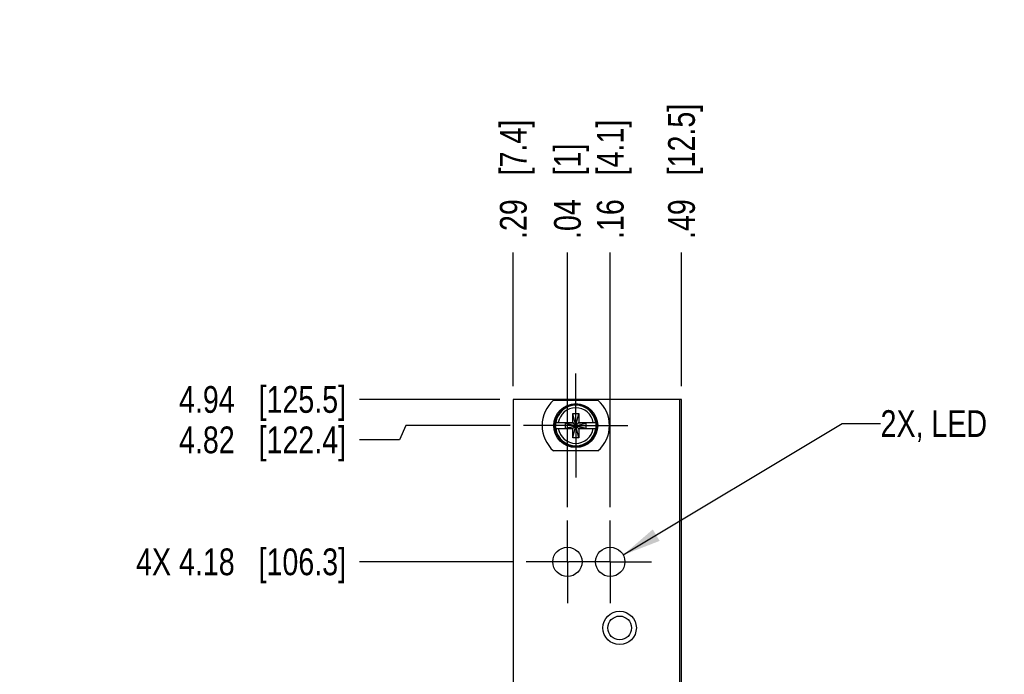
# Model space of a CAD drawing. Header units: inches. Extents: x 0 to 22, y 0 to 17.
# Tile 12 of 20: x 5 to 9.6, y 10 to 13.1. Entities that reach past the tile are written whole.
import ezdxf

# ---------------------------------------------------------------- set-up
doc = ezdxf.new("R2010")
doc.units = ezdxf.units.IN
doc.header["$LTSCALE"] = 1.21
doc.header["$MEASUREMENT"] = 0
doc.linetypes.add('CENTER', pattern=[0.6, 0.375, -0.075, 0.075, -0.075])
doc.layers.get('0').update_dxf_attribs({"linetype": 'CONTINUOUS'})
for name, color, linetype in [('DEFAULT_1', 7, 'CENTER'), ('DETAIL', 7, 'CONTINUOUS'), ('DIMENSIONS', 7, 'CONTINUOUS')]:
    doc.layers.add(name, color=color, linetype=linetype)
doc.styles.get("Standard").update_dxf_attribs({"font": 'txt', "width": 0.8})
doc.dimstyles.new('DIMSTYLE_1', dxfattribs={"dimtxt": 0.125, "dimasz": 0.18, "dimexe": 0.125, "dimexo": 0.0625, "dimgap": 0.03125, "dimtad": 0, "dimtih": 1, "dimtoh": 1, "dimzin": 4, "dimdsep": 46, "dimtxsty": 'STANDARD', "dimblk": '_FILLED', "dimblk1": '_FILLED', "dimblk2": '_FILLED', "dimcen": 0.09, "dimadec": 0, "dimazin": 0, "dimtp": 0.005, "dimtm": 0.005, "dimtfac": 1, "dimtofl": 0, "dimtmove": 0, "dimatfit": 3, "dimldrblk": '_FILLED', "dimfxl": 1, "dimtolj": 1, "dimtzin": 4, "dimarcsym": 0})
doc.dimstyles.get("Standard").update_dxf_attribs({"dimtxt": 0.125, "dimasz": 0.18, "dimexe": 0.125, "dimexo": 0.0625, "dimgap": 0.09, "dimtad": 0, "dimtih": 1, "dimtoh": 1, "dimdec": 3, "dimzin": 4, "dimdsep": 46, "dimtxsty": 'STANDARD', "dimblk": '_FILLED', "dimblk1": '_FILLED', "dimblk2": '_FILLED', "dimcen": 0.09, "dimadec": 0, "dimazin": 0, "dimtol": 1, "dimtp": 0.01, "dimtm": 0.01, "dimtfac": 1, "dimtdec": 3, "dimtofl": 0, "dimtmove": 0, "dimatfit": 3, "dimldrblk": '_FILLED', "dimfxl": 1, "dimtolj": 1, "dimtzin": 4, "dimarcsym": 0})

# ---------------------------------------------------------------- blocks, each defined once
blk = doc.blocks.new('*D6')
at = {"layer": 'DIMENSIONS', "color": 2, "linetype": 'CONTINUOUS'}
blk.add_line((7.5602, 10.8047), (7.5602, 11.9952), dxfattribs=at)
at = {"layer": 'DIMENSIONS', "color": 2, "linetype": 'CONTINUOUS', "insert": (7.4977, 12.0577), "char_height": 0.125, "width": 0.725, "attachment_point": 1, "rotation": 90, "line_spacing_factor": 0.9}
blk.add_mtext('.04{\\Ftxt.shx;\\W1.000000;\\H0.125000; }[1]', dxfattribs=at)
blk = doc.blocks.new('_FILLED')
at = {"color": 0, "linetype": 'BYBLOCK'}
blk.add_solid([(0, 0), (-1, 0.174), (-1, -0.174)], dxfattribs=at)
blk = doc.blocks.new('*D7')
at = {"layer": 'DIMENSIONS', "color": 2, "linetype": 'CONTINUOUS'}
blk.add_line((7.7602, 10.8047), (7.7602, 11.9952), dxfattribs=at)
at = {"layer": 'DIMENSIONS', "color": 2, "linetype": 'CONTINUOUS', "insert": (7.6977, 12.0577), "char_height": 0.125, "width": 0.925, "attachment_point": 1, "rotation": 90, "line_spacing_factor": 0.9}
blk.add_mtext('.16{\\Ftxt.shx;\\W1.000000;\\H0.125000; }[4.1]', dxfattribs=at)
blk = doc.blocks.new('*D8')
at = {"layer": 'DIMENSIONS', "color": 2, "linetype": 'CONTINUOUS'}
blk.add_line((8.0932, 11.3702), (8.0932, 11.9952), dxfattribs=at)
at = {"layer": 'DIMENSIONS', "color": 2, "linetype": 'CONTINUOUS', "insert": (8.0307, 12.0577), "char_height": 0.125, "width": 1.025, "attachment_point": 1, "rotation": 90, "line_spacing_factor": 0.9}
blk.add_mtext('.49{\\Ftxt.shx;\\W1.000000;\\H0.125000; }[12.5]', dxfattribs=at)
blk = doc.blocks.new('*D9')
at = {"layer": 'DIMENSIONS', "color": 2, "linetype": 'CONTINUOUS'}
blk.add_line((7.3072, 11.3702), (7.3072, 11.9952), dxfattribs=at)
at = {"layer": 'DIMENSIONS', "color": 2, "linetype": 'CONTINUOUS', "insert": (7.2447, 12.0577), "char_height": 0.125, "width": 0.925, "attachment_point": 1, "rotation": 90, "line_spacing_factor": 0.9}
blk.add_mtext('.29{\\Ftxt.shx;\\W1.000000;\\H0.125000; }[7.4]', dxfattribs=at)
blk = doc.blocks.new('*D12')
at = {"layer": 'DIMENSIONS', "color": 2, "linetype": 'CONTINUOUS'}
blk.add_line((7.3042, 10.5487), (6.5885, 10.5487), dxfattribs=at)
at = {"layer": 'DIMENSIONS', "color": 2, "linetype": 'CONTINUOUS', "insert": (6.526, 10.6112), "char_height": 0.125, "width": 1.525, "attachment_point": 3, "line_spacing_factor": 0.9}
blk.add_mtext('4X 4.18{\\Ftxt.shx;\\W1.000000;\\H0.125000; }[106.3]', dxfattribs=at)
blk = doc.blocks.new('*D13')
at = {"layer": 'DIMENSIONS', "color": 2, "linetype": 'CONTINUOUS'}
blk.add_line((7.2447, 11.3077), (6.5885, 11.3077), dxfattribs=at)
at = {"layer": 'DIMENSIONS', "color": 2, "linetype": 'CONTINUOUS', "insert": (6.526, 11.3702), "char_height": 0.125, "width": 1.225, "attachment_point": 3, "line_spacing_factor": 0.9}
blk.add_mtext('4.94{\\Ftxt.shx;\\W1.000000;\\H0.125000; }[125.5]', dxfattribs=at)
blk = doc.blocks.new('*D14')
at = {"layer": 'DIMENSIONS', "color": 2, "linetype": 'CONTINUOUS'}
for p, q in [((6.8051, 11.1857), (6.7762, 11.1188)), ((7.2932, 11.1857), (6.8051, 11.1857)), ((6.7762, 11.1188), (6.5885, 11.1188))]:
    blk.add_line(p, q, dxfattribs=at)
at = {"layer": 'DIMENSIONS', "color": 2, "linetype": 'CONTINUOUS', "insert": (6.526, 11.1813), "char_height": 0.125, "width": 1.225, "attachment_point": 3, "line_spacing_factor": 0.9}
blk.add_mtext('4.82{\\Ftxt.shx;\\W1.000000;\\H0.125000; }[122.4]', dxfattribs=at)

msp = doc.modelspace()

# ---------------------------------------------------------------- linework, layer by layer
at = {"color": 7, "linetype": 'CONTINUOUS'}
for p, q in [((7.3072, 11.3077), (7.3072, 7.172)), ((8.0932, 11.3077), (7.3072, 11.3077)), ((7.4955, 11.3042), (7.703, 11.3042)), ((8.0832, 11.3077), (8.0832, 7.172)), ((8.0932, 6.17), (8.0932, 11.3077)), ((7.5854, 11.1286), (7.613, 11.2428)), ((7.5854, 11.1995), (7.5854, 11.2428)), ((7.613, 11.1286), (7.5854, 11.2428)), ((7.5854, 11.2428), (7.613, 11.2428)), ((7.613, 11.2428), (7.613, 11.1995)), ((7.5046, 11.1995), (7.5875, 11.1995)), ((7.5507, 11.174), (7.5507, 11.1974)), ((7.5507, 11.174), (7.6478, 11.1974)), ((7.5875, 11.1974), (7.5507, 11.1974)), ((7.5507, 11.1974), (7.6478, 11.174)), ((7.5875, 11.1995), (7.5875, 11.1974)), ((7.5875, 11.174), (7.6109, 11.1974)), ((7.6109, 11.174), (7.5875, 11.1974)), ((7.6109, 11.1995), (7.6109, 11.1974)), ((7.6109, 11.1995), (7.6939, 11.1995)), ((7.6478, 11.1974), (7.6109, 11.1974)), ((7.6478, 11.174), (7.6478, 11.1974)), ((7.5046, 11.1719), (7.5875, 11.1719)), ((7.5507, 11.174), (7.5875, 11.174)), ((7.5854, 11.1286), (7.5854, 11.1719)), ((7.5875, 11.1719), (7.5875, 11.174)), ((7.6109, 11.1719), (7.6109, 11.174)), ((7.6109, 11.174), (7.6478, 11.174)), ((7.6109, 11.1719), (7.6939, 11.1719)), ((7.613, 11.1719), (7.613, 11.1286)), ((7.613, 11.1286), (7.5854, 11.1286)), ((7.703, 11.0672), (7.4955, 11.0672))]:
    msp.add_line(p, q, dxfattribs=at)
for centre, radius in [((7.5992, 11.1857), 0.1025), ((7.5992, 11.1857), 0.098), ((7.5602, 10.5487), 0.0685), ((7.7602, 10.5487), 0.0685), ((7.8042, 10.2397), 0.078), ((7.8042, 10.2397), 0.0555)]:
    msp.add_circle(centre, radius, dxfattribs=at)
for radius, start, end in [(0.1575, 131.203, 228.797), (0.0947, 8.3637, 171.6363), (0.1575, 311.203, 48.797), (0.0832, 9.5336, 170.4664), (0.0956, 171.7166, 188.2834), (0.0956, 351.7166, 8.2834), (0.0947, 188.3637, 351.6363), (0.0832, 189.5336, 350.4664)]:
    msp.add_arc((7.5992, 11.1857), radius, start, end, dxfattribs=at)
at = {"layer": 'DEFAULT_1', "color": 7, "linetype": 'CENTER'}
for p, q in [((7.5992, 11.1857), (7.5992, 11.4292)), ((7.5992, 11.1857), (7.3557, 11.1857)), ((7.5992, 11.1857), (7.5992, 10.9422)), ((7.5992, 11.1857), (7.8427, 11.1857)), ((7.5602, 10.5487), (7.5602, 10.7422)), ((7.7602, 10.5487), (7.7602, 10.7422)), ((7.5602, 10.5487), (7.3667, 10.5487)), ((7.5602, 10.5487), (7.5602, 10.3552)), ((7.5602, 10.5487), (7.5667, 10.5487)), ((7.7602, 10.5487), (7.5667, 10.5487)), ((7.7602, 10.5487), (7.7602, 10.3552)), ((7.7602, 10.5487), (7.9537, 10.5487))]:
    msp.add_line(p, q, dxfattribs=at)

# ---------------------------------------------------------------- texts
at = {"layer": 'DETAIL', "color": 2, "linetype": 'CONTINUOUS', "insert": (9.0232, 11.2575), "char_height": 0.125, "width": 0.7, "attachment_point": 1, "line_spacing_factor": 0.9}
msp.add_mtext('2X, LED', dxfattribs=at)

# ---------------------------------------------------------------- dimensions: what is measured, and where the dimension line sits
at = {"layer": 'DIMENSIONS', "color": 2, "linetype": 'CONTINUOUS'}
for feature_location, offset, dtype, origin, picture, middle in [((8.0932, 11.3702), (0, 0.625), 1, (7.5992, 11.3077), '*D8', (8.0932, 12.5702)), ((7.3072, 11.3702), (0, 0.625), 1, (7.5992, 11.3077), '*D9', (7.3072, 12.5202)), ((7.7602, 10.8047), (0, 1.1905), 1, (7.5992, 10.7422), '*D7', (7.7602, 12.5202)), ((7.5602, 10.8047), (0, 1.1905), 1, (7.5992, 10.7422), '*D6', (7.5602, 12.4202)), ((7.2447, 11.3077), (-0.6563, 0), 0, (7.3072, 6.365), '*D13', (5.9135, 11.3077)), ((7.2932, 11.1857), (-0.7048, -0.0668), 0, (7.3557, 6.365), '*D14', (5.9135, 11.1188))]:
    dim = msp.add_ordinate_dim(feature_location=feature_location, offset=offset, dtype=dtype, origin=origin, dimstyle='DIMSTYLE_1', dxfattribs=at)
    dim.commit()
    dim.dimension.update_dxf_attribs({"geometry": picture, "text_midpoint": middle})
dim = msp.add_ordinate_dim(feature_location=(7.3042, 10.5487), offset=(-0.7158, 0), dtype=0, origin=(7.3667, 6.365), text='4X <>', dimstyle='DIMSTYLE_1', dxfattribs=at)
dim.commit()
dim.dimension.update_dxf_attribs({"geometry": '*D12', "text_midpoint": (5.7635, 10.5487)})

# ---------------------------------------------------------------- leaders
at = {"layer": 'DETAIL', "color": 2, "linetype": 'CONTINUOUS'}
msp.add_leader([(7.8208, 10.5807), (8.8432, 11.195), (9.0232, 11.195)], dimstyle='STANDARD', override={"dimtad": 0}, dxfattribs=at)

doc.saveas('drawing.dxf')
